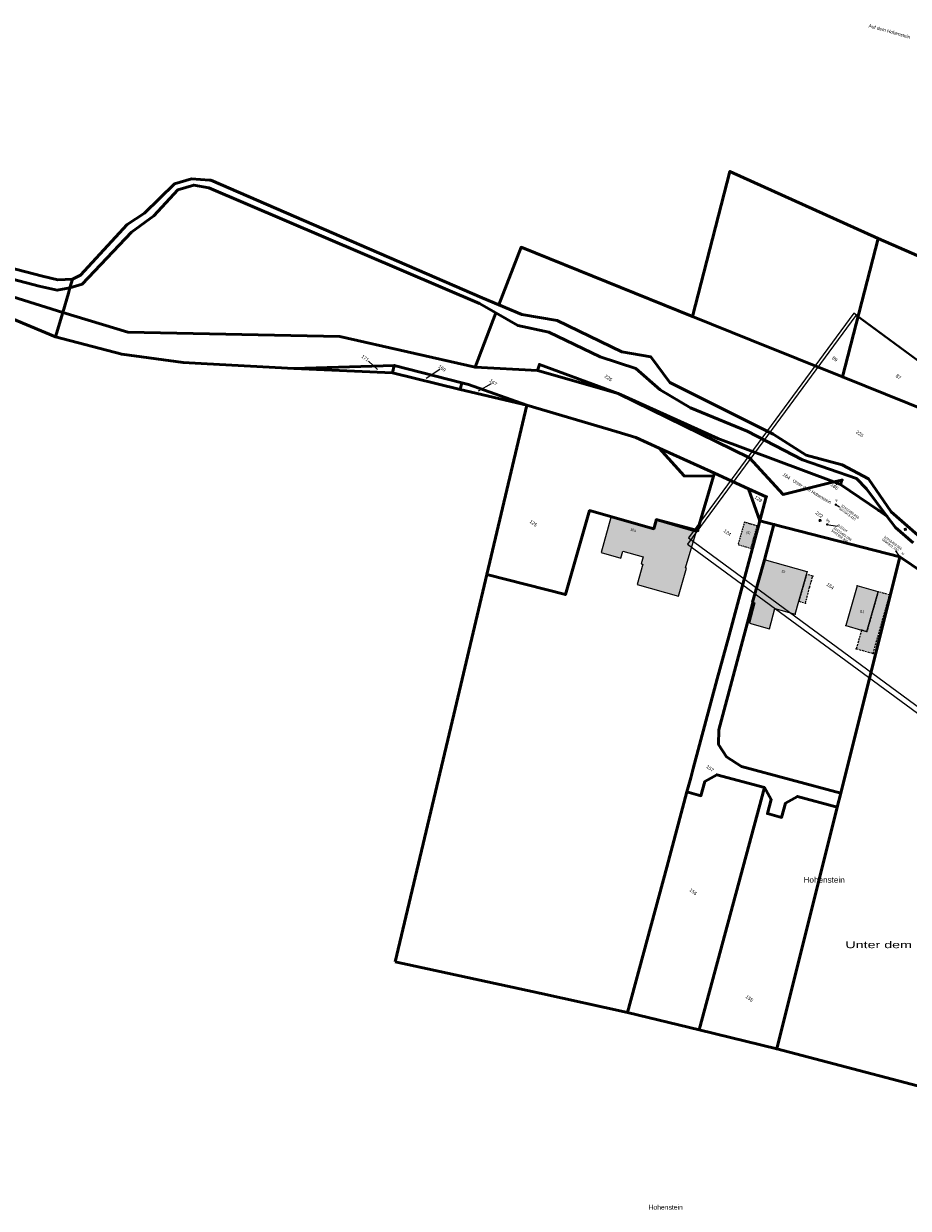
# Model space of a CAD drawing. Header units: metres. Extents: x 32415828 to 32417171, y 5689818 to 5692055.
# Tile 6 of 8: x 32416320 to 32416502, y 5691769 to 5692012. Entities that reach past the tile are written whole.
import ezdxf

# ---------------------------------------------------------------- set-up
doc = ezdxf.new("R2010")
doc.units = ezdxf.units.M
for name, pattern in [('1600.2028', [0]), ('1600.2031', [0.6, -0.2, 0.4]), ('1600.2505', [0]), ('1600.8201', [0.4, 0.2, -0.1, 0, -0.1])]:
    doc.linetypes.add(name, pattern=pattern)
doc.layers.get('0').update_dxf_attribs({"color": 1, "linetype": 'CONTINUOUS'})
for name, color, linetype in [('Bauwerke_ Einrichtungen_ Siedlungsf.', 201, 'CONTINUOUS'), ('Flurstücke_ Grenzpunkte', 51, 'CONTINUOUS'), ('Gebäude', 9, 'CONTINUOUS'), ('Gebäude_ Funktion', 255, 'CONTINUOUS'), ('Lagebezeichnungen', 9, 'CONTINUOUS'), ('Plotboxen', 11, 'CONTINUOUS'), ('Standpunkte', 7, 'CONTINUOUS')]:
    doc.layers.add(name, color=color, linetype=linetype)
doc.styles.add('F 10 - Arial_ fett_ 10 pt', font='Arial.ttf')
doc.styles.add('F 16 - Lagebezeichnung_ Ortsteil', font='Arial.ttf')
doc.styles.add('F K 20 - Lagebezeichnung Gewanne', font='Arial.ttf', dxfattribs={"width": 1.5})
doc.styles.add('grün_ 0.25mm  rechts', font='Arial.ttf', dxfattribs={"width": 0.8})
doc.styles.add('Hausnummern NRW', font='Arial.ttf')
doc.styles.add('K 10 700 - Flurstücksnummer', font='Arial.ttf')

# ---------------------------------------------------------------- blocks, each defined once
blk = doc.blocks.new('Grenzpunkt mit Abmarkung')
at = {"color": 0, "lineweight": -2}
blk.add_lwpolyline([(0.433013, -0.25, -0.5773502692), (-0.433013, -0.25, -0.5773502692), (0, 0.5, -0.5773502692)], format="xyb", close=True, dxfattribs=at)
blk = doc.blocks.new('Grenzpunkt_ Abm. nach Quellenlage n. zu spezifizieren')
at = {"lineweight": -2}
blk.add_hatch(color=0, dxfattribs=at).paths.add_polyline_path([(0.165, 0), (0.159378, -0.042705), (0.142894, -0.0825), (0.116673, -0.116673), (0.0825, -0.142894), (0.042705, -0.159378), (0, -0.165), (-0.042705, -0.159378), (-0.0825, -0.142894), (-0.116673, -0.116673), (-0.142894, -0.0825), (-0.159378, -0.042705), (-0.165, 0), (-0.159378, 0.042705), (-0.142894, 0.0825), (-0.116673, 0.116673), (-0.0825, 0.142894), (-0.042705, 0.159378), (0, 0.165), (0.042705, 0.159378), (0.0825, 0.142894), (0.116673, 0.116673), (0.142894, 0.0825), (0.159378, 0.042705)], flags=0)
at = {"color": 0, "lineweight": -2}
blk.add_lwpolyline([(0.142894, -0.0825, -0.5773502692), (-0.142894, -0.0825, -0.5773502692), (0, 0.165, -0.5773502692)], format="xyb", close=True, dxfattribs=at)
blk = doc.blocks.new('S2505.639')
at = {"lineweight": -2}
for points in [[(0, 0.4), (0, 0), (-0.4, 0), (-0.385573, 0.10315), (-0.34525, 0.199182), (-0.281711, 0.281711), (-0.199182, 0.34525), (-0.10315, 0.385573)], [(0, 0), (0.4, 0), (0.390541, -0.089258), (0.361269, -0.174109), (0.313683, -0.250214), (0.250214, -0.313683), (0.174109, -0.361269), (0.089258, -0.390541), (0, -0.4)]]:
    blk.add_hatch(color=0, dxfattribs=at).paths.add_polyline_path(points, flags=0)
at = {"color": 0, "lineweight": -2}
for points in [[(0.45, 0), (-0.45, 0)], [(0, 0.45), (0, -0.45)]]:
    blk.add_lwpolyline(points, dxfattribs=at)
blk.add_lwpolyline([(0.34641, -0.2, -0.5773502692), (-0.34641, -0.2, -0.5773502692), (0, 0.4, -0.5773502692)], format="xyb", close=True, dxfattribs=at)
for p in [(-0.45, 0), (0, 0.45), (0.45, 0), (0, -0.45)]:
    blk.add_point(p, dxfattribs=at)
blk = doc.blocks.new('S2505.650')
at = {"lineweight": -2}
blk.add_hatch(color=0, dxfattribs=at).paths.add_polyline_path([(0.49, 0), (0.47997, -0.098636), (0.450289, -0.193234), (0.402174, -0.279921), (0.337594, -0.355148), (0.259192, -0.415836), (0.17018, -0.459499), (0.0742, -0.484349), (-0.024818, -0.489371), (-0.12282, -0.474358), (-0.215793, -0.439924), (-0.299932, -0.38748), (-0.371791, -0.319173), (-0.42843, -0.237798), (-0.467528, -0.146688), (-0.487486, -0.049572), (-0.487486, 0.049572), (-0.467528, 0.146688), (-0.42843, 0.237798), (-0.371791, 0.319173), (-0.299932, 0.38748), (-0.215793, 0.439924), (-0.12282, 0.474358), (-0.024818, 0.489371), (0.0742, 0.484349), (0.17018, 0.459499), (0.259192, 0.415836), (0.337594, 0.355148), (0.402174, 0.279921), (0.450289, 0.193234), (0.47997, 0.098636)], flags=0)
at = {"layer": 'Standpunkte', "color": 3, "lineweight": 25, "style": 'grün_ 0.25mm  rechts', "oblique": 20.00195663, "width": 0.8}
blk.add_attdef('PUNKTNUMMER', (1.933434, 0.306589, 265.988), '', height=0.5, rotation=323.65557891, dxfattribs=at)
blk = doc.blocks.new('O84')
at = {"layer": 'Flurstücke_ Grenzpunkte', "color": 7, "linetype": '1600.2028', "lineweight": 50}
blk.add_lwpolyline([(32416310.699, 5691961.552), (32416323.062, 5691958.361), (32416326.795, 5691957.506), (32416329.397, 5691957.988), (32416329.938, 5691959.807), (32416326.902, 5691959.69), (32416323.78, 5691960.385), (32416311.523, 5691963.552)], dxfattribs=at)
blk = doc.blocks.new('O126')
at = {"layer": 'Flurstücke_ Grenzpunkte', "color": 7, "linetype": '1600.2028', "lineweight": 50}
blk.add_lwpolyline([(32416263.647, 5691955.673), (32416288.494, 5691960.188), (32416304.909, 5691960.13), (32416327.908, 5691952.962), (32416329.067, 5691956.889), (32416329.397, 5691957.988), (32416326.795, 5691957.506), (32416323.062, 5691958.361), (32416310.699, 5691961.552), (32416305.85, 5691963.958), (32416303.748, 5691967.072), (32416301.208, 5691968.804), (32416295.867, 5691968.702), (32416293.428, 5691968.655), (32416292.107, 5691968.711), (32416286.974, 5691968.931), (32416279.113, 5691966.409), (32416278.411, 5691966.48), (32416278.589, 5691964.396), (32416278.643, 5691963.759), (32416278.968, 5691959.94), (32416274.212, 5691959.152)], close=True, dxfattribs=at)
at = {"layer": 'Lagebezeichnungen', "color": 7, "lineweight": 50, "insert": (32416481.95466, 5691916.10298), "char_height": 0.65, "attachment_point": 5, "rotation": 329.3726139, "line_spacing_factor": 0.84, "style": 'F 10 - Arial_ fett_ 10 pt'}
blk.add_mtext('Unter dem Hohenstein', dxfattribs=at)
blk = doc.blocks.new('O136')
at = {"layer": 'Flurstücke_ Grenzpunkte', "color": 7, "linetype": 'Continuous', "lineweight": 25}
blk.add_line((32416534.066904, 5691876.107533), (32416534.791084, 5691876.367069), dxfattribs=at)
at = {"layer": 'Flurstücke_ Grenzpunkte', "color": 7, "linetype": '1600.2028', "lineweight": 50}
blk.add_lwpolyline([(32416529.421, 5691880.577), (32416538.832, 5691872.583), (32416551.625, 5691859.193), (32416565.06, 5691845.132), (32416556.753, 5691856.58), (32416549.263, 5691866.9)], close=True, dxfattribs=at)
at = {"layer": 'Flurstücke_ Grenzpunkte', "color": 7, "lineweight": 35, "insert": (32416533.303488, 5691875.626359), "char_height": 0.7, "attachment_point": 8, "rotation": 323.65556929, "line_spacing_factor": 0.84, "style": 'K 10 700 - Flurstücksnummer'}
blk.add_mtext('38', dxfattribs=at)
at = {"layer": 'Lagebezeichnungen', "color": 7, "lineweight": 50, "attachment_point": 8, "line_spacing_factor": 0.84}
for insert, char_height, style in [((32416484.455, 5691835.61), 1.2, 'F 16 - Lagebezeichnung_ Ortsteil'), ((32416451.877, 5691768.373), 1, 'F 10 - Arial_ fett_ 10 pt')]:
    blk.add_mtext('Hohenstein', dxfattribs=dict(at, insert=insert, char_height=char_height, style=style))
at = {"layer": 'Lagebezeichnungen', "color": 7, "lineweight": 100, "insert": (32416503.496, 5691822.162), "char_height": 1.4, "attachment_point": 8, "line_spacing_factor": 0.84, "style": 'F K 20 - Lagebezeichnung Gewanne'}
blk.add_mtext('Unter dem Hohenstein', dxfattribs=at)
blk = doc.blocks.new('O148')
at = {"layer": 'Flurstücke_ Grenzpunkte', "color": 7, "linetype": '1600.2028', "lineweight": 50}
blk.add_lwpolyline([(32416488.234, 5691939.689), (32416510.521, 5691930.692), (32416517.936, 5691958.402), (32416495.582, 5691968.185)], close=True, dxfattribs=at)
at = {"layer": 'Flurstücke_ Grenzpunkte', "color": 7, "lineweight": 35, "insert": (32416499.514828, 5691939.418592), "char_height": 0.7, "attachment_point": 8, "rotation": 323.65556929, "line_spacing_factor": 0.84, "style": 'K 10 700 - Flurstücksnummer'}
blk.add_mtext('87', dxfattribs=at)
at = {"layer": 'Lagebezeichnungen', "color": 7, "lineweight": 50, "insert": (32416497.901, 5692010.759), "char_height": 0.7, "attachment_point": 5, "rotation": 344.24704616, "line_spacing_factor": 0.84, "style": 'F 10 - Arial_ fett_ 10 pt'}
blk.add_mtext('Auf dem Hohenstein', dxfattribs=at)
blk = doc.blocks.new('O152')
at = {"layer": 'Flurstücke_ Grenzpunkte', "color": 7, "linetype": '1600.2028', "lineweight": 50}
blk.add_lwpolyline([(32416457.387, 5691952.139), (32416469.47, 5691947.262), (32416488.234, 5691939.689), (32416495.582, 5691968.185), (32416465.089, 5691981.955)], close=True, dxfattribs=at)
at = {"layer": 'Flurstücke_ Grenzpunkte', "color": 7, "lineweight": 35, "insert": (32416486.442833, 5691943.101514), "char_height": 0.7, "attachment_point": 8, "rotation": 323.65556929, "line_spacing_factor": 0.84, "style": 'K 10 700 - Flurstücksnummer'}
blk.add_mtext('89', dxfattribs=at)
at = {"layer": 'Lagebezeichnungen', "color": 7, "lineweight": 50, "insert": (32416497.901, 5692010.759), "char_height": 0.7, "attachment_point": 5, "rotation": 344.24704616, "line_spacing_factor": 0.84, "style": 'F 10 - Arial_ fett_ 10 pt'}
blk.add_mtext('Auf dem Hohenstein', dxfattribs=at)
blk = doc.blocks.new('O176')
at = {"layer": 'Lagebezeichnungen', "color": 7, "lineweight": 50, "insert": (32416481.954658, 5691916.10298), "char_height": 0.65, "attachment_point": 5, "rotation": 329.37261385, "line_spacing_factor": 0.84, "style": 'F 10 - Arial_ fett_ 10 pt'}
blk.add_mtext('Unter dem Hohenstein', dxfattribs=at)
blk = doc.blocks.new('O186')
at = {"layer": 'Lagebezeichnungen', "color": 7, "lineweight": 50, "insert": (32416481.954658, 5691916.10298), "char_height": 0.65, "attachment_point": 5, "rotation": 329.37261385, "line_spacing_factor": 0.84, "style": 'F 10 - Arial_ fett_ 10 pt'}
blk.add_mtext('Unter dem Hohenstein', dxfattribs=at)
blk = doc.blocks.new('O197')
at = {"layer": 'Flurstücke_ Grenzpunkte', "color": 7, "linetype": '1600.2028', "lineweight": 50}
blk.add_lwpolyline([(32416312.425, 5691953.751), (32416326.429, 5691947.938), (32416327.908, 5691952.962), (32416304.909, 5691960.13)], dxfattribs=at)
at = {"layer": 'Lagebezeichnungen', "color": 7, "lineweight": 50, "insert": (32416481.95466, 5691916.10298), "char_height": 0.65, "attachment_point": 5, "rotation": 329.3726139, "line_spacing_factor": 0.84, "style": 'F 10 - Arial_ fett_ 10 pt'}
blk.add_mtext('Unter dem Hohenstein', dxfattribs=at)
blk = doc.blocks.new('O203')
at = {"layer": 'Lagebezeichnungen', "color": 7, "lineweight": 50, "insert": (32416481.954658, 5691916.10298), "char_height": 0.65, "attachment_point": 5, "rotation": 329.37261385, "line_spacing_factor": 0.84, "style": 'F 10 - Arial_ fett_ 10 pt'}
blk.add_mtext('Unter dem Hohenstein', dxfattribs=at)
blk = doc.blocks.new('O207')
at = {"layer": 'Flurstücke_ Grenzpunkte', "color": 7, "linetype": '1600.2028', "lineweight": 50}
blk.add_lwpolyline([(32416462.753, 5691864.085), (32416464.356, 5691861.556), (32416467.488, 5691859.582), (32416487.874, 5691854.097), (32416500.02, 5691902.652), (32416474.13, 5691909.335), (32416472.178, 5691902.045), (32416469.747, 5691893.323), (32416469.818, 5691893.301), (32416462.775, 5691867.058)], close=True, dxfattribs=at)
at = {"layer": 'Flurstücke_ Grenzpunkte', "color": 7, "lineweight": 35, "insert": (32416485.509398, 5691896.37643), "char_height": 0.7, "attachment_point": 8, "rotation": 323.65556929, "line_spacing_factor": 0.84, "style": 'K 10 700 - Flurstücksnummer'}
blk.add_mtext('154', dxfattribs=at)
blk = doc.blocks.new('O216')
at = {"layer": 'Flurstücke_ Grenzpunkte', "color": 7, "linetype": '1600.2028', "lineweight": 50}
blk.add_lwpolyline([(32416442.102, 5691936.252), (32416469.091, 5691923.028), (32416476.06, 5691915.506), (32416486.472, 5691918.073), (32416462.62, 5691927.033)], close=True, dxfattribs=at)
at = {"layer": 'Flurstücke_ Grenzpunkte', "color": 7, "lineweight": 35, "insert": (32416476.516257, 5691918.98225), "char_height": 0.7, "attachment_point": 8, "rotation": 323.65556929, "line_spacing_factor": 0.84, "style": 'K 10 700 - Flurstücksnummer'}
blk.add_mtext('164', dxfattribs=at)
at = {"layer": 'Lagebezeichnungen', "color": 7, "lineweight": 50, "insert": (32416481.954658, 5691916.10298), "char_height": 0.65, "attachment_point": 5, "rotation": 329.37261385, "line_spacing_factor": 0.84, "style": 'F 10 - Arial_ fett_ 10 pt'}
blk.add_mtext('Unter dem Hohenstein', dxfattribs=at)
blk = doc.blocks.new('O218')
at = {"layer": 'Flurstücke_ Grenzpunkte', "color": 7, "linetype": 'Continuous', "lineweight": 25}
blk.add_line((32416486.933028, 5691917.485265), (32416487.507, 5691918.049), dxfattribs=at)
at = {"layer": 'Flurstücke_ Grenzpunkte', "color": 7, "linetype": '1600.2028', "lineweight": 50}
blk.add_lwpolyline([(32416486.472, 5691918.073), (32416487.843, 5691917.558), (32416488.105, 5691918.475)], close=True, dxfattribs=at)
at = {"layer": 'Flurstücke_ Grenzpunkte', "color": 7, "lineweight": 35, "insert": (32416486.371493, 5691916.855553), "char_height": 0.7, "attachment_point": 8, "rotation": 323.65556929, "line_spacing_factor": 0.84, "style": 'K 10 700 - Flurstücksnummer'}
blk.add_mtext('165', dxfattribs=at)
at = {"layer": 'Lagebezeichnungen', "color": 7, "lineweight": 50, "insert": (32416481.954658, 5691916.10298), "char_height": 0.65, "attachment_point": 5, "rotation": 329.37261385, "line_spacing_factor": 0.84, "style": 'F 10 - Arial_ fett_ 10 pt'}
blk.add_mtext('Unter dem Hohenstein', dxfattribs=at)
blk = doc.blocks.new('O222')
at = {"layer": 'Flurstücke_ Grenzpunkte', "color": 7, "linetype": 'Continuous', "lineweight": 25}
blk.add_line((32416415.968458, 5691938.284), (32416413.339, 5691936.741), dxfattribs=at)
at = {"layer": 'Flurstücke_ Grenzpunkte', "color": 7, "linetype": '1600.2028', "lineweight": 50}
blk.add_lwpolyline([(32416409.619, 5691937.117), (32416423.351, 5691933.872), (32416411.337, 5691938.13), (32416409.963, 5691938.484)], close=True, dxfattribs=at)
at = {"layer": 'Flurstücke_ Grenzpunkte', "color": 7, "lineweight": 35, "insert": (32416416.221, 5691938.272), "char_height": 0.7, "attachment_point": 8, "rotation": 323.65556929, "line_spacing_factor": 0.84, "style": 'K 10 700 - Flurstücksnummer'}
blk.add_mtext('167', dxfattribs=at)
at = {"layer": 'Lagebezeichnungen', "color": 7, "lineweight": 50, "insert": (32416481.954658, 5691916.10298), "char_height": 0.65, "attachment_point": 5, "rotation": 329.37261385, "line_spacing_factor": 0.84, "style": 'F 10 - Arial_ fett_ 10 pt'}
blk.add_mtext('Unter dem Hohenstein', dxfattribs=at)
blk = doc.blocks.new('O224')
at = {"layer": 'Flurstücke_ Grenzpunkte', "color": 7, "linetype": '1600.2028', "lineweight": 50}
blk.add_lwpolyline([(32416474.709, 5691801.469), (32416515.398, 5691790.742), (32416538.832, 5691872.583), (32416529.421, 5691880.577), (32416509.72, 5691896.093), (32416500.02, 5691902.652), (32416487.874, 5691854.097), (32416487.146, 5691851.187)], close=True, dxfattribs=at)
at = {"layer": 'Flurstücke_ Grenzpunkte', "color": 7, "lineweight": 35, "insert": (32416514.420125, 5691877.982447), "char_height": 0.7, "attachment_point": 8, "rotation": 323.65556929, "line_spacing_factor": 0.84, "style": 'K 10 700 - Flurstücksnummer'}
blk.add_mtext('158', dxfattribs=at)
at = {"layer": 'Lagebezeichnungen', "color": 7, "lineweight": 50, "attachment_point": 8, "line_spacing_factor": 0.84}
for insert, char_height, style in [((32416484.455, 5691835.61), 1.2, 'F 16 - Lagebezeichnung_ Ortsteil'), ((32416451.877, 5691768.373), 1, 'F 10 - Arial_ fett_ 10 pt')]:
    blk.add_mtext('Hohenstein', dxfattribs=dict(at, insert=insert, char_height=char_height, style=style))
at = {"layer": 'Lagebezeichnungen', "color": 7, "lineweight": 100, "insert": (32416503.496, 5691822.162), "char_height": 1.4, "attachment_point": 8, "line_spacing_factor": 0.84, "style": 'F K 20 - Lagebezeichnung Gewanne'}
blk.add_mtext('Unter dem Hohenstein', dxfattribs=at)
blk = doc.blocks.new('O231')
at = {"layer": 'Lagebezeichnungen', "color": 7, "lineweight": 50, "insert": (32416481.954658, 5691916.10298), "char_height": 0.65, "attachment_point": 5, "rotation": 329.37261385, "line_spacing_factor": 0.84, "style": 'F 10 - Arial_ fett_ 10 pt'}
blk.add_mtext('Unter dem Hohenstein', dxfattribs=at)
blk = doc.blocks.new('O233')
at = {"layer": 'Flurstücke_ Grenzpunkte', "color": 7, "linetype": '1600.2028', "lineweight": 50}
blk.add_lwpolyline([(32416396.269, 5691819.374), (32416425.995, 5691812.897), (32416444.057, 5691808.962), (32416452.085, 5691838.843), (32416456.244, 5691854.325), (32416457.023, 5691857.22), (32416457.543, 5691859.149), (32416462.488, 5691877.561), (32416464.827, 5691886.269), (32416471.225, 5691910.085), (32416468.926, 5691916.674), (32416461.889, 5691919.871), (32416461.709, 5691919.257), (32416458.429, 5691908.072), (32416449.95, 5691910.35), (32416449.898, 5691910.168), (32416449.41, 5691908.441), (32416436.223, 5691912.203), (32416431.265, 5691894.911), (32416415.118, 5691899.068), (32416408.304, 5691870.256), (32416404.203, 5691852.917)], close=True, dxfattribs=at)
at = {"layer": 'Flurstücke_ Grenzpunkte', "color": 7, "lineweight": 35, "insert": (32416464.354118, 5691907.385613), "char_height": 0.7, "attachment_point": 8, "rotation": 323.65556929, "line_spacing_factor": 0.84, "style": 'K 10 700 - Flurstücksnummer'}
blk.add_mtext('124', dxfattribs=at)
at = {"layer": 'Lagebezeichnungen', "color": 7, "lineweight": 50, "attachment_point": 8, "line_spacing_factor": 0.84}
for insert, char_height, style in [((32416484.455, 5691835.61), 1.2, 'F 16 - Lagebezeichnung_ Ortsteil'), ((32416451.877, 5691768.373), 1, 'F 10 - Arial_ fett_ 10 pt')]:
    blk.add_mtext('Hohenstein', dxfattribs=dict(at, insert=insert, char_height=char_height, style=style))
at = {"layer": 'Lagebezeichnungen', "color": 7, "lineweight": 100, "insert": (32416503.496, 5691822.162), "char_height": 1.4, "attachment_point": 8, "line_spacing_factor": 0.84, "style": 'F K 20 - Lagebezeichnung Gewanne'}
blk.add_mtext('Unter dem Hohenstein', dxfattribs=at)
blk = doc.blocks.new('O235')
at = {"layer": 'Flurstücke_ Grenzpunkte', "color": 7, "linetype": '1600.2028', "lineweight": 50}
blk.add_lwpolyline([(32416468.926, 5691916.674), (32416471.225, 5691910.085), (32416472.553, 5691915.026)], close=True, dxfattribs=at)
at = {"layer": 'Flurstücke_ Grenzpunkte', "color": 7, "lineweight": 35, "insert": (32416470.718609, 5691914.311536), "char_height": 0.7, "attachment_point": 8, "rotation": 323.65556929, "line_spacing_factor": 0.84, "style": 'K 10 700 - Flurstücksnummer'}
blk.add_mtext('129', dxfattribs=at)
blk = doc.blocks.new('O237')
at = {"layer": 'Flurstücke_ Grenzpunkte', "color": 7, "linetype": 'Continuous', "lineweight": 25}
blk.add_line((32416390.795414, 5691942.925629), (32416392.648, 5691941.239), dxfattribs=at)
at = {"layer": 'Flurstücke_ Grenzpunkte', "color": 7, "linetype": '1600.2028', "lineweight": 50}
blk.add_lwpolyline([(32416375.394, 5691941.416), (32416395.689, 5691940.495), (32416396.074, 5691942.057)], close=True, dxfattribs=at)
at = {"layer": 'Flurstücke_ Grenzpunkte', "color": 7, "lineweight": 35, "insert": (32416389.888, 5691943.281), "char_height": 0.7, "attachment_point": 8, "rotation": 323.65556929, "line_spacing_factor": 0.84, "style": 'K 10 700 - Flurstücksnummer'}
blk.add_mtext('171', dxfattribs=at)
at = {"layer": 'Lagebezeichnungen', "color": 7, "lineweight": 50, "insert": (32416481.954658, 5691916.10298), "char_height": 0.65, "attachment_point": 5, "rotation": 329.37261385, "line_spacing_factor": 0.84, "style": 'F 10 - Arial_ fett_ 10 pt'}
blk.add_mtext('Unter dem Hohenstein', dxfattribs=at)
blk = doc.blocks.new('O239')
at = {"layer": 'Lagebezeichnungen', "color": 7, "lineweight": 50, "insert": (32416481.954658, 5691916.10298), "char_height": 0.65, "attachment_point": 5, "rotation": 329.37261385, "line_spacing_factor": 0.84, "style": 'F 10 - Arial_ fett_ 10 pt'}
blk.add_mtext('Unter dem Hohenstein', dxfattribs=at)
blk = doc.blocks.new('O243')
at = {"layer": 'Flurstücke_ Grenzpunkte', "color": 7, "linetype": '1600.2028', "lineweight": 50}
blk.add_lwpolyline([(32416415.118, 5691899.068), (32416431.265, 5691894.911), (32416436.223, 5691912.203), (32416449.41, 5691908.441), (32416449.898, 5691910.168), (32416449.95, 5691910.35), (32416458.429, 5691908.072), (32416461.709, 5691919.257), (32416455.662, 5691919.339), (32416450.519, 5691925.037), (32416445.755, 5691927.201), (32416441.871, 5691928.357), (32416423.351, 5691933.872)], close=True, dxfattribs=at)
at = {"layer": 'Flurstücke_ Grenzpunkte', "color": 7, "lineweight": 35, "insert": (32416424.467, 5691909.303), "char_height": 0.7, "attachment_point": 8, "rotation": 323.65557, "line_spacing_factor": 0.84, "style": 'K 10 700 - Flurstücksnummer'}
blk.add_mtext('125', dxfattribs=at)
blk = doc.blocks.new('O245')
at = {"layer": 'Flurstücke_ Grenzpunkte', "color": 7, "linetype": '1600.2028', "lineweight": 50}
blk.add_lwpolyline([(32416458.776, 5691805.364), (32416474.709, 5691801.469), (32416487.146, 5691851.187), (32416478.945, 5691853.393), (32416476.481, 5691851.981), (32416475.694, 5691849.091), (32416472.802, 5691849.871), (32416473.583, 5691852.76), (32416472.184, 5691855.212)], close=True, dxfattribs=at)
at = {"layer": 'Flurstücke_ Grenzpunkte', "color": 7, "lineweight": 35, "insert": (32416468.882, 5691811.559), "char_height": 0.7, "attachment_point": 8, "rotation": 323.65556929, "line_spacing_factor": 0.84, "style": 'K 10 700 - Flurstücksnummer'}
blk.add_mtext('155', dxfattribs=at)
at = {"layer": 'Lagebezeichnungen', "color": 7, "lineweight": 50, "insert": (32416481.954658, 5691916.10298), "char_height": 0.65, "attachment_point": 5, "rotation": 329.37261385, "line_spacing_factor": 0.84, "style": 'F 10 - Arial_ fett_ 10 pt'}
blk.add_mtext('Unter dem Hohenstein', dxfattribs=at)
at = {"layer": 'Lagebezeichnungen', "color": 7, "lineweight": 50, "attachment_point": 8, "line_spacing_factor": 0.84}
for insert, char_height, style in [((32416484.455, 5691835.61), 1.2, 'F 16 - Lagebezeichnung_ Ortsteil'), ((32416451.877, 5691768.373), 1, 'F 10 - Arial_ fett_ 10 pt')]:
    blk.add_mtext('Hohenstein', dxfattribs=dict(at, insert=insert, char_height=char_height, style=style))
at = {"layer": 'Lagebezeichnungen', "color": 7, "lineweight": 100, "insert": (32416503.496, 5691822.162), "char_height": 1.4, "attachment_point": 8, "line_spacing_factor": 0.84, "style": 'F K 20 - Lagebezeichnung Gewanne'}
blk.add_mtext('Unter dem Hohenstein', dxfattribs=at)
blk = doc.blocks.new('O250')
at = {"layer": 'Flurstücke_ Grenzpunkte', "color": 7, "linetype": '1600.2028', "lineweight": 50}
blk.add_lwpolyline([(32416444.057, 5691808.962), (32416458.776, 5691805.364), (32416472.184, 5691855.212), (32416462.37, 5691857.852), (32416459.918, 5691856.443), (32416459.134, 5691853.546), (32416456.244, 5691854.325), (32416452.085, 5691838.843)], close=True, dxfattribs=at)
at = {"layer": 'Flurstücke_ Grenzpunkte', "color": 7, "lineweight": 35, "insert": (32416457.325, 5691833.492), "char_height": 0.7, "attachment_point": 8, "rotation": 323.65556929, "line_spacing_factor": 0.84, "style": 'K 10 700 - Flurstücksnummer'}
blk.add_mtext('156', dxfattribs=at)
at = {"layer": 'Lagebezeichnungen', "color": 7, "lineweight": 50, "insert": (32416481.954658, 5691916.10298), "char_height": 0.65, "attachment_point": 5, "rotation": 329.37261385, "line_spacing_factor": 0.84, "style": 'F 10 - Arial_ fett_ 10 pt'}
blk.add_mtext('Unter dem Hohenstein', dxfattribs=at)
blk = doc.blocks.new('O252')
at = {"layer": 'Flurstücke_ Grenzpunkte', "color": 7, "linetype": '1600.2028', "lineweight": 50}
blk.add_lwpolyline([(32416456.244, 5691854.325), (32416459.134, 5691853.546), (32416459.918, 5691856.443), (32416462.37, 5691857.852), (32416472.184, 5691855.212), (32416473.583, 5691852.76), (32416472.802, 5691849.871), (32416475.694, 5691849.091), (32416476.481, 5691851.981), (32416478.945, 5691853.393), (32416487.146, 5691851.187), (32416487.874, 5691854.097), (32416467.488, 5691859.582), (32416464.356, 5691861.556), (32416462.753, 5691864.085), (32416462.775, 5691867.058), (32416469.818, 5691893.301), (32416469.747, 5691893.323), (32416472.178, 5691902.045), (32416474.13, 5691909.335), (32416471.225, 5691910.085), (32416464.827, 5691886.269), (32416462.488, 5691877.561), (32416457.543, 5691859.149), (32416457.023, 5691857.22)], close=True, dxfattribs=at)
at = {"layer": 'Flurstücke_ Grenzpunkte', "color": 7, "lineweight": 35, "insert": (32416460.787, 5691858.871), "char_height": 0.7, "attachment_point": 8, "rotation": 323.6555693, "line_spacing_factor": 0.84, "style": 'K 10 700 - Flurstücksnummer'}
blk.add_mtext('157', dxfattribs=at)
at = {"layer": 'Lagebezeichnungen', "color": 7, "lineweight": 50, "insert": (32416481.95466, 5691916.10298), "char_height": 0.65, "attachment_point": 5, "rotation": 329.3726139, "line_spacing_factor": 0.84, "style": 'F 10 - Arial_ fett_ 10 pt'}
blk.add_mtext('Unter dem Hohenstein', dxfattribs=at)
blk = doc.blocks.new('O254')
at = {"layer": 'Flurstücke_ Grenzpunkte', "color": 7, "linetype": '1600.2028', "lineweight": 50}
blk.add_lwpolyline([(32416505.887, 5691905.223), (32416498.249, 5691911.946), (32416493.544, 5691918.69), (32416488.15, 5691921.593), (32416480.755, 5691923.623), (32416473.981, 5691927.92), (32416463.723, 5691933.035), (32416452.753, 5691938.505), (32416448.803, 5691943.845), (32416442.841, 5691944.881), (32416429.597, 5691951.293), (32416422.296, 5691952.515), (32416417.604, 5691954.497), (32416414.156, 5691955.954), (32416358.356, 5691980.14), (32416358.078, 5691980.162), (32416354.394, 5691980.4), (32416350.864, 5691979.402), (32416344.697, 5691973.394), (32416341.13, 5691971.01), (32416331.554, 5691960.643), (32416329.938, 5691959.807), (32416329.397, 5691957.988), (32416331.873, 5691958.732), (32416342.078, 5691969.495), (32416346.64, 5691972.85), (32416351.575, 5691978.184), (32416354.838, 5691979.139), (32416357.964, 5691978.609), (32416413.58, 5691954.769), (32416416.971, 5691952.843), (32416421.462, 5691950.292), (32416427.849, 5691948.913), (32416438.385, 5691943.793), (32416445.72, 5691941.422), (32416450.744, 5691936.998), (32416456.974, 5691933.337), (32416468.649, 5691928.517), (32416480.009, 5691922.632), (32416491.116, 5691918.77), (32416493.141, 5691916.694), (32416497.371, 5691911.045), (32416499.116, 5691908.715), (32416502.732, 5691905.568)], dxfattribs=at)
blk = doc.blocks.new('O266')
at = {"layer": 'Flurstücke_ Grenzpunkte', "color": 7, "linetype": 'Continuous', "lineweight": 25}
blk.add_line((32416405.469369, 5691941.183879), (32416402.644, 5691939.339), dxfattribs=at)
at = {"layer": 'Flurstücke_ Grenzpunkte', "color": 7, "linetype": '1600.2028', "lineweight": 50}
blk.add_lwpolyline([(32416395.689, 5691940.495), (32416409.619, 5691937.117), (32416409.963, 5691938.484), (32416396.074, 5691942.057)], close=True, dxfattribs=at)
at = {"layer": 'Flurstücke_ Grenzpunkte', "color": 7, "lineweight": 35, "insert": (32416405.7, 5691941.188), "char_height": 0.7, "attachment_point": 8, "rotation": 323.65556929, "line_spacing_factor": 0.84, "style": 'K 10 700 - Flurstücksnummer'}
blk.add_mtext('169', dxfattribs=at)
at = {"layer": 'Lagebezeichnungen', "color": 7, "lineweight": 50, "insert": (32416481.954658, 5691916.10298), "char_height": 0.65, "attachment_point": 5, "rotation": 329.37261385, "line_spacing_factor": 0.84, "style": 'F 10 - Arial_ fett_ 10 pt'}
blk.add_mtext('Unter dem Hohenstein', dxfattribs=at)
blk = doc.blocks.new('O277')
at = {"layer": 'Lagebezeichnungen', "color": 7, "lineweight": 50, "insert": (32416481.954658, 5691916.10298), "char_height": 0.65, "attachment_point": 5, "rotation": 329.37261385, "line_spacing_factor": 0.84, "style": 'F 10 - Arial_ fett_ 10 pt'}
blk.add_mtext('Unter dem Hohenstein', dxfattribs=at)
blk = doc.blocks.new('O290')
at = {"layer": 'Lagebezeichnungen', "color": 7, "lineweight": 50, "insert": (32416481.954658, 5691916.10298), "char_height": 0.65, "attachment_point": 5, "rotation": 329.37261385, "line_spacing_factor": 0.84, "style": 'F 10 - Arial_ fett_ 10 pt'}
blk.add_mtext('Unter dem Hohenstein', dxfattribs=at)
blk = doc.blocks.new('O292')
at = {"layer": 'Lagebezeichnungen', "color": 7, "lineweight": 50, "insert": (32416481.954658, 5691916.10298), "char_height": 0.65, "attachment_point": 5, "rotation": 329.37261385, "line_spacing_factor": 0.84, "style": 'F 10 - Arial_ fett_ 10 pt'}
blk.add_mtext('Unter dem Hohenstein', dxfattribs=at)
blk = doc.blocks.new('O296')
at = {"layer": 'Flurstücke_ Grenzpunkte', "color": 7, "linetype": '1600.2028', "lineweight": 50}
blk.add_lwpolyline([(32416502.732, 5691905.568), (32416499.116, 5691908.715), (32416497.371, 5691911.045), (32416495.668, 5691912.209), (32416487.843, 5691917.558), (32416486.472, 5691918.073), (32416476.06, 5691915.506), (32416469.091, 5691923.028), (32416442.102, 5691936.252), (32416425.547, 5691940.978), (32416412.694, 5691941.676), (32416384.859, 5691948.028), (32416341.261, 5691948.899), (32416327.908, 5691952.962), (32416326.429, 5691947.938), (32416340.06, 5691944.348), (32416352.686, 5691942.653), (32416357.622, 5691942.384), (32416375.394, 5691941.416), (32416396.074, 5691942.057), (32416409.963, 5691938.484), (32416411.337, 5691938.13), (32416423.351, 5691933.872), (32416441.871, 5691928.357), (32416445.755, 5691927.201), (32416450.519, 5691925.037), (32416461.889, 5691919.871), (32416468.926, 5691916.674), (32416472.553, 5691915.026), (32416471.225, 5691910.085), (32416474.13, 5691909.335), (32416500.02, 5691902.652), (32416509.72, 5691896.093)], dxfattribs=at)
at = {"layer": 'Flurstücke_ Grenzpunkte', "color": 7, "lineweight": 35, "insert": (32416483.458, 5691911.379), "char_height": 0.7, "attachment_point": 5, "rotation": 323.65557, "line_spacing_factor": 0.84, "style": 'K 10 700 - Flurstücksnummer'}
blk.add_mtext('222', dxfattribs=at)
at = {"layer": 'Lagebezeichnungen', "color": 7, "lineweight": 50, "insert": (32416481.955, 5691916.103), "char_height": 0.65, "attachment_point": 5, "rotation": 329.37261, "line_spacing_factor": 0.84, "style": 'F 10 - Arial_ fett_ 10 pt'}
blk.add_mtext('Unter dem Hohenstein', dxfattribs=at)
blk = doc.blocks.new('O298')
at = {"layer": 'Flurstücke_ Grenzpunkte', "color": 7, "linetype": '1600.2028', "lineweight": 50}
blk.add_lwpolyline([(32416412.694, 5691941.676), (32416425.547, 5691940.978), (32416425.915, 5691942.242), (32416442.102, 5691936.252), (32416462.62, 5691927.033), (32416486.472, 5691918.073), (32416488.105, 5691918.475), (32416487.843, 5691917.558), (32416495.668, 5691912.209), (32416497.371, 5691911.045), (32416493.141, 5691916.694), (32416491.116, 5691918.77), (32416480.009, 5691922.632), (32416468.649, 5691928.517), (32416456.974, 5691933.337), (32416450.744, 5691936.998), (32416445.72, 5691941.422), (32416438.385, 5691943.793), (32416427.849, 5691948.913), (32416421.462, 5691950.292), (32416416.971, 5691952.843)], close=True, dxfattribs=at)
at = {"layer": 'Flurstücke_ Grenzpunkte', "color": 7, "lineweight": 35, "insert": (32416440.096, 5691939.462), "char_height": 0.7, "attachment_point": 5, "rotation": 323.65557, "line_spacing_factor": 0.84, "style": 'K 10 700 - Flurstücksnummer'}
blk.add_mtext('225', dxfattribs=at)
blk = doc.blocks.new('O300')
at = {"layer": 'Flurstücke_ Grenzpunkte', "color": 7, "linetype": '1600.2028', "lineweight": 50}
blk.add_lwpolyline([(32416417.604, 5691954.497), (32416422.296, 5691952.515), (32416429.597, 5691951.293), (32416442.841, 5691944.881), (32416448.803, 5691943.845), (32416452.753, 5691938.505), (32416463.723, 5691933.035), (32416473.981, 5691927.92), (32416480.755, 5691923.623), (32416488.15, 5691921.593), (32416493.544, 5691918.69), (32416498.249, 5691911.946), (32416505.887, 5691905.223), (32416510.521, 5691930.692), (32416488.234, 5691939.689), (32416469.47, 5691947.262), (32416457.387, 5691952.139), (32416422.149, 5691966.364)], close=True, dxfattribs=at)
at = {"layer": 'Flurstücke_ Grenzpunkte', "color": 7, "lineweight": 35, "insert": (32416491.775009, 5691927.982598), "char_height": 0.7, "attachment_point": 5, "rotation": 323.65556929, "line_spacing_factor": 0.84, "style": 'K 10 700 - Flurstücksnummer'}
blk.add_mtext('226', dxfattribs=at)
at = {"layer": 'Lagebezeichnungen', "color": 7, "lineweight": 50, "insert": (32416481.954658, 5691916.10298), "char_height": 0.65, "attachment_point": 5, "rotation": 329.37261385, "line_spacing_factor": 0.84, "style": 'F 10 - Arial_ fett_ 10 pt'}
blk.add_mtext('Unter dem Hohenstein', dxfattribs=at)
blk = doc.blocks.new('O674')
at = {"layer": 'Bauwerke_ Einrichtungen_ Siedlungsf.', "color": 7, "linetype": '1600.2031', "lineweight": 25}
blk.add_lwpolyline([(32416493.252, 5691887.306), (32416492.145, 5691887.615), (32416491.07, 5691883.773), (32416494.533, 5691882.811), (32416497.923, 5691894.834), (32416495.568, 5691895.495)], close=True, dxfattribs=at)
blk = doc.blocks.new('O676')
at = {"layer": 'Bauwerke_ Einrichtungen_ Siedlungsf.', "color": 7, "linetype": '1600.2031', "lineweight": 25}
blk.add_lwpolyline([(32416479.273, 5691893.53), (32416480.605, 5691893.175), (32416481.479, 5691896.408), (32416482.106, 5691898.724), (32416480.836, 5691899.062)], close=True, dxfattribs=at)
blk = doc.blocks.new('O867')
at = {"layer": 'Gebäude', "color": 7, "linetype": '1600.2505', "lineweight": 25}
blk.add_lwpolyline([(32416441, 5691910.648), (32416440.625, 5691910.736), (32416438.606, 5691903.566), (32416442.659, 5691902.425), (32416443.062, 5691903.857), (32416447.241, 5691902.681), (32416446.839, 5691901.25), (32416447.174, 5691901.155), (32416446.027, 5691896.972), (32416454.481, 5691894.603), (32416456.143, 5691900.329), (32416455.951, 5691900.385), (32416458.121, 5691907.753), (32416449.898, 5691910.168), (32416449.41, 5691908.441)], close=True, dxfattribs=at)
at = {"layer": 'Lagebezeichnungen', "color": 7, "lineweight": 25, "insert": (32416445.126, 5691907.954), "char_height": 0.5, "attachment_point": 8, "rotation": 345.62702, "line_spacing_factor": 0.84, "style": 'Hausnummern NRW'}
blk.add_mtext('30a', dxfattribs=at)
blk = doc.blocks.new('O958')
at = {"layer": 'Gebäude', "color": 7, "linetype": '1600.2505', "lineweight": 25}
blk.add_lwpolyline([(32416491.235, 5691896.708), (32416488.902, 5691888.52), (32416492.145, 5691887.615), (32416493.252, 5691887.306), (32416495.568, 5691895.495)], close=True, dxfattribs=at)
at = {"layer": 'Gebäude_ Funktion', "color": 7, "lineweight": 25, "insert": (32416492.208, 5691891.066), "char_height": 0.5, "attachment_point": 8, "rotation": 359.96402, "line_spacing_factor": 0.84, "style": 'Hausnummern NRW'}
blk.add_mtext('(1)', dxfattribs=at)
blk = doc.blocks.new('O967')
at = {"layer": 'Gebäude', "color": 7, "linetype": '1600.2505', "lineweight": 25}
blk.add_lwpolyline([(32416469.098, 5691889.051), (32416473.217, 5691887.886), (32416474.323, 5691892.053), (32416478.527, 5691890.887), (32416479.273, 5691893.53), (32416480.836, 5691899.062), (32416480.982, 5691899.58), (32416472.178, 5691902.045), (32416469.747, 5691893.323), (32416469.818, 5691893.301), (32416470.238, 5691893.187)], close=True, dxfattribs=at)
at = {"layer": 'Lagebezeichnungen', "color": 7, "lineweight": 25, "insert": (32416476.014, 5691899.412), "char_height": 0.5, "attachment_point": 8, "rotation": 344.628, "line_spacing_factor": 0.84, "style": 'Hausnummern NRW'}
blk.add_mtext('32', dxfattribs=at)
blk = doc.blocks.new('O1047')
at = {"layer": 'Gebäude', "color": 7, "linetype": '1600.8201', "lineweight": 25}
blk.add_lwpolyline([(32416468.079, 5691909.783), (32416466.753, 5691905.195), (32416469.368, 5691904.439), (32416470.694, 5691909.027)], close=True, dxfattribs=at)
at = {"layer": 'Gebäude_ Funktion', "color": 7, "lineweight": 25, "insert": (32416468.859, 5691907.58), "char_height": 0.5, "attachment_point": 5, "rotation": 343.87535, "line_spacing_factor": 0.84, "style": 'Hausnummern NRW'}
blk.add_mtext('(5)', dxfattribs=at)

msp = doc.modelspace()

# ---------------------------------------------------------------- hatches: boundary and pattern name
at = {"layer": 'Gebäude', "lineweight": 25, "true_color": 0x999999}
for points in [[(32416449.41, 5691908.441), (32416449.898, 5691910.168), (32416458.121, 5691907.753), (32416455.951, 5691900.385), (32416456.143, 5691900.329), (32416454.481, 5691894.603), (32416446.027, 5691896.972), (32416447.174, 5691901.155), (32416446.839, 5691901.25), (32416447.241, 5691902.681), (32416443.062, 5691903.857), (32416442.659, 5691902.425), (32416438.606, 5691903.566), (32416440.625, 5691910.736), (32416441, 5691910.648)], [(32416449.41, 5691908.441), (32416449.898, 5691910.168), (32416458.121, 5691907.753), (32416455.951, 5691900.385), (32416456.143, 5691900.329), (32416454.481, 5691894.603), (32416446.027, 5691896.972), (32416447.174, 5691901.155), (32416446.839, 5691901.25), (32416447.241, 5691902.681), (32416443.062, 5691903.857), (32416442.659, 5691902.425), (32416438.606, 5691903.566), (32416440.625, 5691910.736), (32416441, 5691910.648)], [(32416470.238, 5691893.187), (32416469.818, 5691893.301), (32416469.747, 5691893.323), (32416472.178, 5691902.045), (32416480.982, 5691899.58), (32416480.836, 5691899.062), (32416479.273, 5691893.53), (32416478.527, 5691890.887), (32416474.323, 5691892.053), (32416473.217, 5691887.886), (32416469.098, 5691889.051)], [(32416470.238, 5691893.187), (32416469.818, 5691893.301), (32416469.747, 5691893.323), (32416472.178, 5691902.045), (32416480.982, 5691899.58), (32416480.836, 5691899.062), (32416479.273, 5691893.53), (32416478.527, 5691890.887), (32416474.323, 5691892.053), (32416473.217, 5691887.886), (32416469.098, 5691889.051)]]:
    msp.add_hatch(color=253, dxfattribs=at).paths.add_polyline_path(points, flags=0)
at = {"layer": 'Gebäude', "lineweight": 25, "true_color": 0xcccccc}
for points in [[(32416470.694, 5691909.027), (32416469.368, 5691904.439), (32416466.753, 5691905.195), (32416468.079, 5691909.783)], [(32416470.694, 5691909.027), (32416469.368, 5691904.439), (32416466.753, 5691905.195), (32416468.079, 5691909.783)], [(32416480.836, 5691899.062), (32416482.106, 5691898.724), (32416481.479, 5691896.408), (32416480.605, 5691893.175), (32416479.273, 5691893.53)], [(32416480.836, 5691899.062), (32416482.106, 5691898.724), (32416481.479, 5691896.408), (32416480.605, 5691893.175), (32416479.273, 5691893.53)], [(32416495.568, 5691895.495), (32416493.252, 5691887.306), (32416492.145, 5691887.615), (32416488.902, 5691888.52), (32416491.235, 5691896.708)], [(32416495.568, 5691895.495), (32416493.252, 5691887.306), (32416492.145, 5691887.615), (32416488.902, 5691888.52), (32416491.235, 5691896.708)], [(32416495.568, 5691895.495), (32416497.923, 5691894.834), (32416494.533, 5691882.811), (32416491.07, 5691883.773), (32416492.145, 5691887.615), (32416493.252, 5691887.306)], [(32416495.568, 5691895.495), (32416497.923, 5691894.834), (32416494.533, 5691882.811), (32416491.07, 5691883.773), (32416492.145, 5691887.615), (32416493.252, 5691887.306)]]:
    msp.add_hatch(color=254, dxfattribs=at).paths.add_polyline_path(points, flags=0)

# ---------------------------------------------------------------- linework, layer by layer
at = {"layer": 'Bauwerke_ Einrichtungen_ Siedlungsf.', "color": 7, "lineweight": 25}
for p in [(32416482.106, 5691898.724), (32416481.479, 5691896.408), (32416497.923, 5691894.834), (32416480.605, 5691893.175), (32416491.07, 5691883.773), (32416494.533, 5691882.811)]:
    msp.add_point(p, dxfattribs=at)
at = {"layer": 'Gebäude', "color": 7, "lineweight": 25}
for p in [(32416458.121, 5691907.753), (32416480.836, 5691899.062), (32416480.982, 5691899.58), (32416491.235, 5691896.708), (32416479.273, 5691893.53), (32416495.568, 5691895.495), (32416478.527, 5691890.887), (32416488.902, 5691888.52), (32416492.145, 5691887.615), (32416493.252, 5691887.306)]:
    msp.add_point(p, dxfattribs=at)
at = {"layer": 'Plotboxen', "color": 7, "linetype": 'Continuous', "lineweight": 18}
for points in [[(32416456.382212, 5691905.313367), (32416519.394056, 5691858.951309), (32416554.004106, 5691905.990702), (32416490.992261, 5691952.352759)], [(32416456.534398, 5691906.58509), (32416520.166454, 5691859.766701), (32416554.183865, 5691906.000625), (32416490.55181, 5691952.819014)]]:
    msp.add_lwpolyline(points, close=True, dxfattribs=at)
at = {"layer": 'Standpunkte', "color": 3, "linetype": 'Continuous', "lineweight": 25}
for p, q in [((32416487.594748, 5691912.91975, 265.881), (32416486.930472, 5691913.309613, 265.881)), ((32416487.151317, 5691908.915761, 265.988), (32416484.993433, 5691909.276551, 265.988)), ((32416499.134035, 5691903.932515, 266.775), (32416499.900381, 5691902.826385, 266.775))]:
    msp.add_line(p, q, dxfattribs=at)

# ---------------------------------------------------------------- block references
at = {"layer": 'Bauwerke_ Einrichtungen_ Siedlungsf.', "color": 7, "true_color": 0xffffff}
for name in ['O676', 'O674']:
    msp.add_blockref(name, (0, 0), dxfattribs=at)
at = {"layer": 'Flurstücke_ Grenzpunkte', "color": 7, "true_color": 0xffffff}
for name in ['O84', 'O254', 'O152', 'O148', 'O126', 'O300', 'O197', 'O176', 'O186', 'O203', 'O216', 'O218', 'O222', 'O231', 'O237', 'O239', 'O245', 'O250', 'O252', 'O266', 'O277', 'O290', 'O292', 'O296', 'O298', 'O243', 'O233', 'O235', 'O207', 'O224', 'O136']:
    msp.add_blockref(name, (0, 0), dxfattribs=at)
at = {"layer": 'Flurstücke_ Grenzpunkte', "color": 7, "xscale": 0.4, "yscale": 0.4}
for name, p in [('Grenzpunkt mit Abmarkung', (32416488.234, 5691939.689)), ('Grenzpunkt_ Abm. nach Quellenlage n. zu spezifizieren', (32416473.981, 5691927.92)), ('Grenzpunkt mit Abmarkung', (32416469.091, 5691923.028)), ('Grenzpunkt_ Abm. nach Quellenlage n. zu spezifizieren', (32416480.009, 5691922.632)), ('Grenzpunkt_ Abm. nach Quellenlage n. zu spezifizieren', (32416480.755, 5691923.623)), ('Grenzpunkt_ Abm. nach Quellenlage n. zu spezifizieren', (32416488.15, 5691921.593)), ('Grenzpunkt_ Abm. nach Quellenlage n. zu spezifizieren', (32416486.472, 5691918.073)), ('Grenzpunkt mit Abmarkung', (32416487.843, 5691917.558)), ('Grenzpunkt mit Abmarkung', (32416488.105, 5691918.475)), ('Grenzpunkt_ Abm. nach Quellenlage n. zu spezifizieren', (32416491.116, 5691918.77)), ('Grenzpunkt_ Abm. nach Quellenlage n. zu spezifizieren', (32416493.544, 5691918.69)), ('Grenzpunkt_ Abm. nach Quellenlage n. zu spezifizieren', (32416468.926, 5691916.674)), ('Grenzpunkt mit Abmarkung', (32416472.553, 5691915.026)), ('Grenzpunkt mit Abmarkung', (32416476.06, 5691915.506)), ('Grenzpunkt_ Abm. nach Quellenlage n. zu spezifizieren', (32416493.141, 5691916.694)), ('Grenzpunkt mit Abmarkung', (32416495.668, 5691912.209)), ('Grenzpunkt_ Abm. nach Quellenlage n. zu spezifizieren', (32416497.371, 5691911.045)), ('Grenzpunkt_ Abm. nach Quellenlage n. zu spezifizieren', (32416498.249, 5691911.946)), ('Grenzpunkt mit Abmarkung', (32416458.429, 5691908.072)), ('Grenzpunkt mit Abmarkung', (32416471.225, 5691910.085)), ('Grenzpunkt mit Abmarkung', (32416474.13, 5691909.335)), ('Grenzpunkt_ Abm. nach Quellenlage n. zu spezifizieren', (32416499.116, 5691908.715)), ('Grenzpunkt_ Abm. nach Quellenlage n. zu spezifizieren', (32416472.178, 5691902.045)), ('Grenzpunkt_ Abm. nach Quellenlage n. zu spezifizieren', (32416500.02, 5691902.652))]:
    msp.add_blockref(name, p, dxfattribs=at)
at = {"layer": 'Gebäude', "color": 7, "true_color": 0xffffff}
for name in ['O867', 'O1047', 'O967', 'O958']:
    msp.add_blockref(name, (0, 0), dxfattribs=at)
at = {"layer": 'Standpunkte', "color": 7, "xscale": 0.5, "yscale": 0.5, "rotation": 323.6555789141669}
for p in [(32416486.856, 5691913.41, 265.881), (32416499.966, 5691902.72, 266.775)]:
    msp.add_blockref('S2505.650', p, dxfattribs=at)
at = {"layer": 'Standpunkte', "color": 3, "xscale": 0.4, "yscale": 0.4, "rotation": 323.6555789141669}
for p in [(32416483.615, 5691910.175, 265.942), (32416501.146, 5691908.333, 265.518)]:
    msp.add_blockref('S2505.639', p, dxfattribs=at)
at = {"layer": 'Standpunkte', "color": 7}
ref = msp.add_blockref('S2505.650', (32416485.096, 5691909.348, 265.988), dxfattribs=dict(at, xscale=0.5, yscale=0.5, rotation=323.6555789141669))
ref.add_attrib('PUNKTNUMMER', '801005', (32416487.029434, 5691909.129589, 265.988), dxfattribs={"color": 3, "lineweight": 25, "height": 0.5, "rotation": 323.65557891, "style": 'grün_ 0.25mm  rechts', "oblique": 20.00195663, "width": 0.8})

# ---------------------------------------------------------------- texts
at = {"layer": 'Standpunkte', "color": 3, "lineweight": 25, "char_height": 0.5, "attachment_point": 7, "rotation": 323.65556929, "line_spacing_factor": 0.84, "style": 'grün_ 0.25mm  rechts'}
for s, insert in [('N', (32416486.599773, 5691914.251801)), ('32416486.856\\P5691913.410', (32416487.434296, 5691912.532939, 265.881)), ('Mz', (32416484.768153, 5691910.185698)), ('32416485.096\\P5691909.348', (32416485.874543, 5691907.935353, 265.988)), ('32416499.966\\P5691902.720', (32416496.241497, 5691906.108126, 266.775)), ('N', (32416500.298857, 5691903.288581))]:
    msp.add_mtext(s, dxfattribs=dict(at, insert=insert))

doc.saveas('drawing.dxf')
